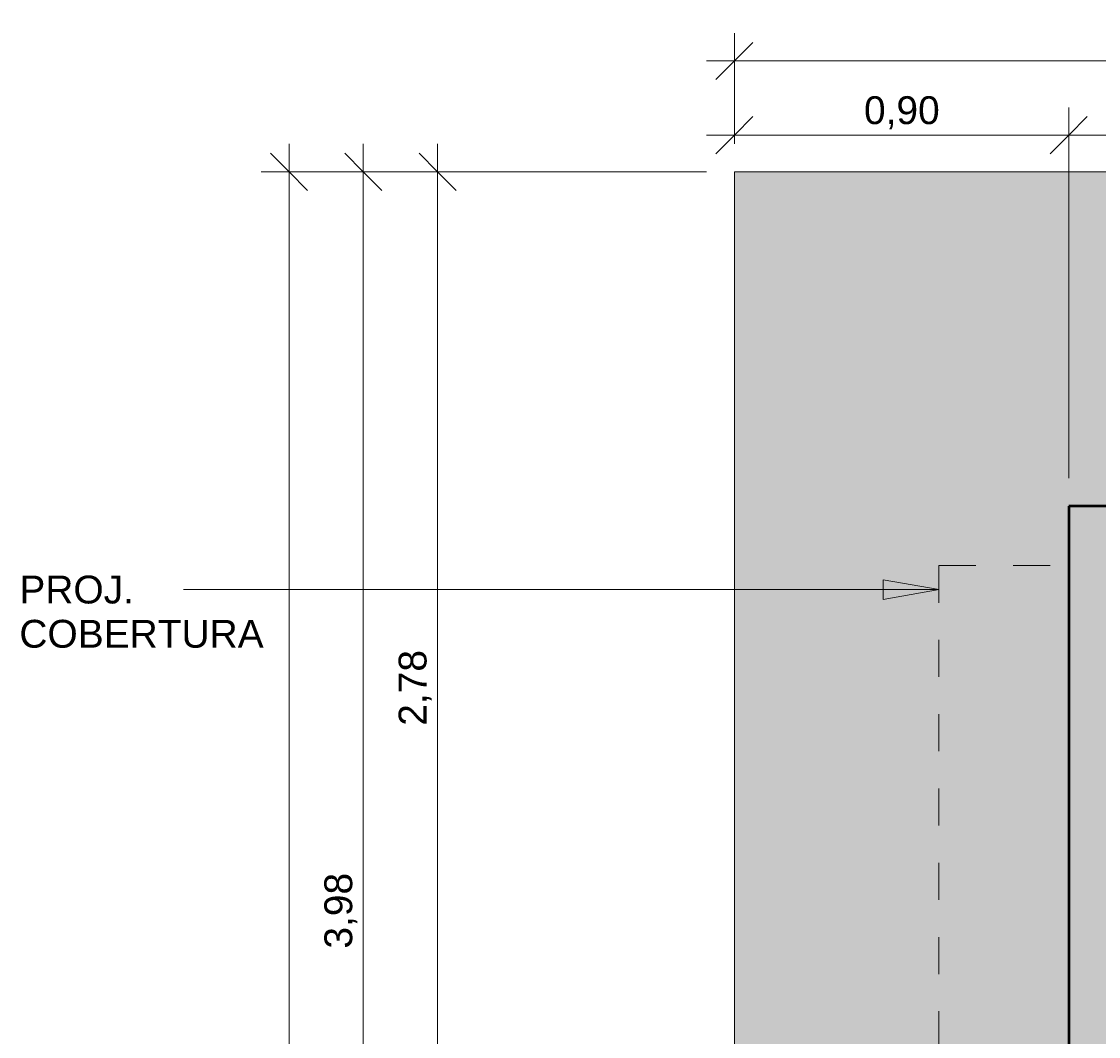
# Model space of a CAD drawing. Header units: metres. Extents: x -10.5 to 2.8, y -19.6 to -9.4.
# Tile 11 of 35: x -10.5 to -7.6, y -12.7 to -9.9. Entities that reach past the tile are written whole.
import ezdxf

# ---------------------------------------------------------------- set-up
doc = ezdxf.new("R2010")
doc.units = ezdxf.units.M
doc.linetypes.add('Projeção', pattern=[0.003969, 0.002381, -0.001587])
for name, color, linetype, lineweight in [('A-ANNO-DIMS', 7, 'Continuous', 9), ('A-ANNO-DIMS-50', 7, 'Continuous', 9), ('A-FLOR', 7, 'Continuous', 5), ('A-FLOR-OVHD', 7, 'Projeção', 5), ('A-FLOR-PATT', 7, 'Continuous', 5), ('A-WALL-PATT', 7, 'Continuous', 5), ('G-ANNO-TEXT', 7, 'Continuous', 9), ('I-WALL', 7, 'Continuous', 5)]:
    doc.layers.add(name, color=color, linetype=linetype, lineweight=lineweight)
doc.styles.add('Arial_1', font='arial.ttf', dxfattribs={"height": 0.075})
doc.dimstyles.new('Com_linha__ref__contínua__-_Cor_Vermelha_Arial_1_5mm', dxfattribs={"dimscale": 0.3048, "dimtxt": 0.076519, "dimasz": 0.328084, "dimexe": 0.246063, "dimexo": 0.246063, "dimgap": 0.024606, "dimtad": 1, "dimrnd": 0.01, "dimzin": 0, "dimdsep": 46, "dimtxsty": 'Arial_1', "dimblk1": 'OBLIQUE', "dimblk2": 'OBLIQUE', "dimsah": 1, "dimcen": 0.09, "dimdle": 0.246063, "dimazin": 0, "dimtfac": 1, "dimtdec": 4, "dimtix": 1, "dimtmove": 0, "dimatfit": 3, "dimfxl": 1, "dimtvp": 1, "dimtolj": 1, "dimtzin": 0, "dimarcsym": 2})
doc.dimstyles.new('Com_linha__ref__contínua__-_Cor_Vermelha_Arial_1_5mm_1', dxfattribs={"dimscale": 0.3048, "dimtxt": 0.076519, "dimasz": 0.328084, "dimexe": 0.246063, "dimexo": 0.246063, "dimgap": 0.024606, "dimtad": 1, "dimrnd": 0.01, "dimzin": 0, "dimdsep": 46, "dimtxsty": 'Arial_1', "dimblk1": 'OBLIQUE', "dimblk2": 'OBLIQUE', "dimsah": 1, "dimcen": 0.09, "dimdle": 0.246063, "dimazin": 0, "dimtfac": 1, "dimtdec": 4, "dimtix": 1, "dimtmove": 2, "dimatfit": 3, "dimfxl": 1, "dimtvp": 1, "dimtolj": 1, "dimtzin": 0, "dimarcsym": 2})

# ---------------------------------------------------------------- blocks, each defined once
blk = doc.blocks.new('DIMBLOCK32-NIVEL TERREO')
at = {"layer": 'A-ANNO-DIMS-50', "color": 242, "true_color": 0xbd2b2e}
for p, q in [((-8.6037, -10.2365), (-8.6037, -10.1615)), ((-7.7037, -10.2365), (-7.7037, -10.1615)), ((-8.6037, -10.2365), (-8.5537, -10.1865)), ((-7.7037, -10.2365), (-7.6537, -10.1865)), ((-8.6787, -10.2365), (-7.7037, -10.2365)), ((-8.6037, -10.2365), (-8.6537, -10.2865)), ((-8.6037, -10.2365), (-8.6037, -10.26)), ((-7.7037, -10.2365), (-7.7537, -10.2865)), ((-7.7037, -10.2365), (-7.7037, -11.16))]:
    blk.add_line(p, q, dxfattribs=at)
at = {"layer": 'A-ANNO-DIMS-50', "color": 0, "insert": (-8.2549, -10.1316), "char_height": 0.075, "width": 0.242979, "attachment_point": 1, "line_spacing_factor": 0.941778, "style": 'Arial_1'}
blk.add_mtext('0,90', dxfattribs=at)
blk = doc.blocks.new('_Oblique')
at = {"color": 0, "linetype": 'ByBlock', "lineweight": -2}
blk.add_line((-0.5, -0.5), (0.5, 0.5), dxfattribs=at)
blk = doc.blocks.new('DIMBLOCK33-NIVEL TERREO')
at = {"layer": 'A-ANNO-DIMS-50', "color": 242, "true_color": 0xbd2b2e}
for p, q in [((-7.7037, -10.2365), (-7.7037, -10.1615)), ((-0.6636, -10.2365), (-0.6636, -10.1615)), ((-7.7037, -10.2365), (-7.6537, -10.1865)), ((-0.6636, -10.2365), (-0.6136, -10.1865)), ((-7.7037, -10.2365), (-7.7537, -10.2865)), ((-7.7037, -10.2365), (-0.6636, -10.2365)), ((-7.7037, -10.2365), (-7.7037, -11.16)), ((-0.6636, -10.2365), (-0.7136, -10.2865)), ((-0.6636, -10.2365), (-0.6636, -11.16))]:
    blk.add_line(p, q, dxfattribs=at)
at = {"layer": 'A-ANNO-DIMS-50', "color": 0, "insert": (-3.8985, -10.1316), "char_height": 0.075, "width": 0.242979, "attachment_point": 1, "line_spacing_factor": 0.941778, "style": 'Arial_1'}
blk.add_mtext('7,04', dxfattribs=at)
blk = doc.blocks.new('DIMBLOCK35-NIVEL TERREO')
at = {"layer": 'A-ANNO-DIMS-50', "color": 242, "true_color": 0xbd2b2e}
for p, q in [((-8.6037, -10.0365), (-8.6037, -9.9615)), ((0.2364, -10.0365), (0.2364, -9.9615)), ((-8.6037, -10.0365), (-8.5537, -9.9865)), ((0.2364, -10.0365), (0.2864, -9.9865)), ((-8.6787, -10.0365), (0.3114, -10.0365)), ((-8.6037, -10.0365), (-8.6537, -10.0865)), ((-8.6037, -10.0365), (-8.6037, -10.26)), ((0.2364, -10.0365), (0.1864, -10.0865)), ((0.2364, -10.0365), (0.2364, -10.26))]:
    blk.add_line(p, q, dxfattribs=at)
at = {"layer": 'A-ANNO-DIMS-50', "color": 0, "insert": (-3.8881, -9.9316), "char_height": 0.075, "width": 0.242979, "attachment_point": 1, "line_spacing_factor": 0.941778, "style": 'Arial_1'}
blk.add_mtext('8,84', dxfattribs=at)
blk = doc.blocks.new('DIMBLOCK37-NIVEL TERREO')
at = {"layer": 'A-ANNO-DIMS-50', "color": 242, "true_color": 0xbd2b2e}
for p, q in [((-9.6027, -10.26), (-9.6027, -14.39)), ((-9.6027, -10.335), (-9.6527, -10.285)), ((-9.6027, -10.335), (-9.6777, -10.335)), ((-9.6027, -10.335), (-9.5527, -10.385)), ((-9.6027, -10.335), (-8.6787, -10.335)), ((-9.6027, -14.315), (-9.6527, -14.265)), ((-9.6027, -14.315), (-9.6777, -14.315)), ((-9.6027, -14.315), (-9.5527, -14.365)), ((-9.6027, -14.315), (-9.2597, -14.315))]:
    blk.add_line(p, q, dxfattribs=at)
at = {"layer": 'A-ANNO-DIMS-50', "color": 0, "insert": (-9.7076, -12.4263), "char_height": 0.075, "width": 0.242979, "attachment_point": 1, "rotation": 90, "line_spacing_factor": 0.941778, "style": 'Arial_1'}
blk.add_mtext('3,98', dxfattribs=at)
blk = doc.blocks.new('DIMBLOCK88-NIVEL TERREO')
at = {"layer": 'A-ANNO-DIMS-50', "color": 242, "true_color": 0xbd2b2e}
for p, q in [((-9.4027, -10.26), (-9.4027, -13.115)), ((-9.4027, -10.335), (-9.4527, -10.285)), ((-9.4027, -10.335), (-9.4777, -10.335)), ((-9.4027, -10.335), (-9.3527, -10.385)), ((-9.4027, -10.335), (-8.6787, -10.335)), ((-9.4027, -13.115), (-9.4527, -13.065)), ((-9.4027, -13.115), (-9.4777, -13.115)), ((-9.4027, -13.115), (-9.3527, -13.165)), ((-9.4027, -13.115), (-9.2142, -13.115))]:
    blk.add_line(p, q, dxfattribs=at)
at = {"layer": 'A-ANNO-DIMS-50', "color": 0, "insert": (-9.5076, -11.8263), "char_height": 0.075, "width": 0.242979, "attachment_point": 1, "rotation": 90, "line_spacing_factor": 0.941778, "style": 'Arial_1'}
blk.add_mtext('2,78', dxfattribs=at)
blk = doc.blocks.new('DIMBLOCK93-NIVEL TERREO')
at = {"layer": 'A-ANNO-DIMS-50', "color": 242, "true_color": 0xbd2b2e}
for p, q in [((-9.8027, -18.15), (-9.8027, -10.26)), ((-9.8027, -10.335), (-9.8527, -10.285)), ((-9.8027, -10.335), (-9.8777, -10.335)), ((-9.8027, -10.335), (-9.7527, -10.385)), ((-9.8027, -10.335), (-8.6787, -10.335)), ((-9.8027, -18.075), (-9.8527, -18.025)), ((-9.8027, -18.075), (-9.8777, -18.075)), ((-9.8027, -18.075), (-9.7527, -18.125)), ((-9.8027, -18.075), (-9.3086, -18.075))]:
    blk.add_line(p, q, dxfattribs=at)
at = {"layer": 'A-ANNO-DIMS-50', "color": 0, "insert": (-9.9076, -14.0002), "char_height": 0.075, "width": 0.242979, "attachment_point": 1, "rotation": 90, "line_spacing_factor": 0.941778, "style": 'Arial_1'}
blk.add_mtext('7,74', dxfattribs=at)

msp = doc.modelspace()

# ---------------------------------------------------------------- hatches: boundary and pattern name
at = {"layer": 'A-FLOR-PATT', "true_color": 0xd8d8d8}
h = msp.add_hatch(color=254, dxfattribs=at)
h.paths.add_polyline_path([(1.4064, -18.075), (1.4064, -14.3149), (0.5064, -14.315), (0.5064, -16.075), (0.5264, -16.075), (0.5264, -16.175), (0.5464, -16.175), (0.5458, -17.375), (0.5264, -17.375), (0.5264, -17.475), (0.5064, -17.475), (0.5064, -18.075), (0.5697, -18.075)])
h.paths.add_polyline_path([(-8.6037, -14.315), (-7.7037, -14.315), (-7.7037, -11.235), (-7.1936, -11.235), (-7.1936, -11.215), (-7.0936, -11.215), (-7.0936, -11.195), (-5.5936, -11.1952), (-5.5936, -11.215), (-5.4936, -11.215), (-5.4936, -11.235), (-4.6836, -11.235), (-4.6836, -11.215), (-4.5836, -11.215), (-4.5836, -11.195), (-3.7836, -11.1953), (-3.7836, -11.215), (-3.6836, -11.215), (-3.6836, -11.235), (-2.8736, -11.235), (-2.8736, -11.215), (-2.7736, -11.215), (-2.7736, -11.195), (-1.2736, -11.1952), (-1.2736, -11.215), (-1.1736, -11.215), (-1.1736, -11.235), (-0.6636, -11.235), (-0.6636, -12.115), (0.2364, -12.115), (0.2364, -10.335), (-8.6037, -10.335), (-8.6037, -13.115), (-9.2336, -13.115), (-9.2336, -14.315)])
at = {"layer": 'A-WALL-PATT', "true_color": 0x808080}
h = msp.add_hatch(color=8, dxfattribs=at)
h.paths.add_polyline_path([(-5.1436, -11.395), (-5.0636, -11.395), (-5.0636, -11.235), (-5.5936, -11.235), (-5.5936, -11.395), (-5.52, -11.395)])
h.paths.add_polyline_path([(-7.1914, -11.395), (-7.0936, -11.395), (-7.0936, -11.235), (-7.7037, -11.235), (-7.7037, -11.395), (-7.3506, -11.395)])
msp.add_hatch(color=8, dxfattribs=at).paths.add_polyline_path([(-7.5437, -15.315), (-7.5437, -11.395), (-7.7037, -11.395), (-7.7037, -15.315), (-7.6241, -15.315)])
at = {"layer": 'G-ANNO-TEXT'}
msp.add_hatch(color=256, dxfattribs=at).paths.add_polyline_path([(-8.0529, -11.4596), (-8.2029, -11.4332), (-8.2029, -11.4861)])

# ---------------------------------------------------------------- linework, layer by layer
at = {"layer": 'A-FLOR'}
for p, q in [((0.2364, -10.335), (-8.6037, -10.335)), ((-8.6037, -10.335), (-8.6037, -13.115))]:
    msp.add_line(p, q, dxfattribs=at)
at = {"layer": 'A-FLOR-OVHD'}
for p, q in [((-8.0537, -15.295), (-8.0537, -11.395)), ((-8.0537, -11.395), (-7.7037, -11.395))]:
    msp.add_line(p, q, dxfattribs=at)
at = {"layer": 'G-ANNO-TEXT'}
for p, q in [((-8.0529, -11.4596), (-8.2029, -11.4332)), ((-8.2029, -11.4332), (-8.2029, -11.4861)), ((-9.446, -11.4596), (-10.0865, -11.4596)), ((-8.0529, -11.4596), (-9.446, -11.4596)), ((-8.2029, -11.4861), (-8.0529, -11.4596))]:
    msp.add_line(p, q, dxfattribs=at)
at = {"layer": 'I-WALL', "lineweight": 50}
for p, q in [((-7.7037, -11.235), (-7.7037, -15.315)), ((-7.0936, -11.235), (-7.7037, -11.235))]:
    msp.add_line(p, q, dxfattribs=at)

# ---------------------------------------------------------------- texts
at = {"layer": 'G-ANNO-TEXT', "char_height": 0.075, "attachment_point": 1, "style": 'Arial_1'}
for s, insert, width in [('PROJ. ', (-10.5287, -11.4221), 0.412869), ('COBERTURA', (-10.5287, -11.5412), 0.797679)]:
    msp.add_mtext(s, dxfattribs=dict(at, insert=insert, width=width))

# ---------------------------------------------------------------- dimensions: what is measured, and where the dimension line sits
at = {"layer": 'A-ANNO-DIMS', "color": 242, "true_color": 0xbd2b2e}
for base, p1, p2, override, picture, middle in [((0.2364, -10.0365), (-8.6037, -10.335), (0.2364, -10.335), {"dimpost": '<>', "dimfxl": 8.8401}, 'DIMBLOCK35-NIVEL TERREO', (-3.7666, -9.9816)), ((-0.6636, -10.2365), (-7.7037, -11.235), (-0.6636, -11.235), {"dimpost": '<>', "dimfxl": 7.0401}, 'DIMBLOCK33-NIVEL TERREO', (-3.777, -10.1816))]:
    dim = msp.add_linear_dim(base=base, p1=p1, p2=p2, dimstyle='Com_linha__ref__contínua__-_Cor_Vermelha_Arial_1_5mm_1', override=override, dxfattribs=at)
    dim.commit()
    dim.dimension.update_dxf_attribs({"geometry": picture, "text_midpoint": middle, "dimtype": 160})
dim = msp.add_linear_dim(base=(-7.7037, -10.2365), p1=(-8.6037, -10.335), p2=(-7.7037, -11.235), dimstyle='Com_linha__ref__contínua__-_Cor_Vermelha_Arial_1_5mm', override={"dimpost": '<>', "dimfxl": 1.272792}, dxfattribs=at)
dim.commit()
dim.dimension.update_dxf_attribs({"geometry": 'DIMBLOCK32-NIVEL TERREO', "text_midpoint": (-8.1537, -10.1907)})
dim = msp.add_linear_dim(base=(-9.8027, -10.335), p1=(-9.2336, -18.075), p2=(-8.6037, -10.335), angle=90, dimstyle='Com_linha__ref__contínua__-_Cor_Vermelha_Arial_1_5mm_1', override={"dimpost": '<>', "dimfxl": 7.765589}, dxfattribs=at)
dim.commit()
dim.dimension.update_dxf_attribs({"geometry": 'DIMBLOCK93-NIVEL TERREO', "text_midpoint": (-9.8576, -13.8787), "dimtype": 160, "text_rotation": 90})
for base, p2, override, picture, middle in [((-9.6027, -14.315), (-9.1847, -14.315), {"dimpost": '<>', "dimfxl": 4.022188}, 'DIMBLOCK37-NIVEL TERREO', (-9.6486, -12.325)), ((-9.4027, -13.115), (-9.1392, -13.115), {"dimpost": '<>', "dimfxl": 2.831112}, 'DIMBLOCK88-NIVEL TERREO', (-9.4485, -11.725))]:
    dim = msp.add_linear_dim(base=base, p1=(-8.6037, -10.335), p2=p2, angle=90, dimstyle='Com_linha__ref__contínua__-_Cor_Vermelha_Arial_1_5mm', override=override, dxfattribs=at)
    dim.commit()
    dim.dimension.update_dxf_attribs({"geometry": picture, "text_midpoint": middle})

doc.saveas('drawing.dxf')
